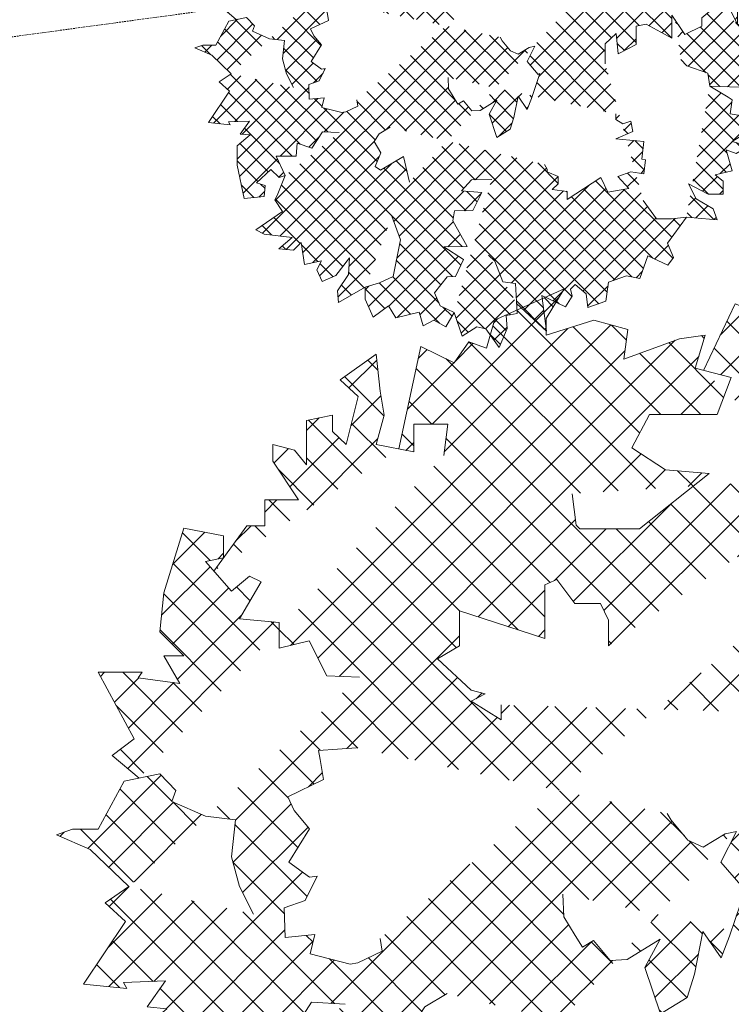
# Model space of a CAD drawing. Header units: millimetres. Extents: x 811 to 573824, y 137 to 100812.
# Tile 97 of 143: x 460518 to 460828, y 70357 to 70785. Entities that reach past the tile are written whole.
import ezdxf

# ---------------------------------------------------------------- set-up
doc = ezdxf.new("R2010")
doc.units = ezdxf.units.MM
doc.header["$LTSCALE"] = 3
doc.header["$MEASUREMENT"] = 0
doc.header["$PDMODE"] = 35
doc.linetypes.add('DASHED2', pattern=[0.375, 0.25, -0.125])
doc.layers.get('Defpoints').update_dxf_attribs({"lineweight": 0})
for name, color, linetype, lineweight in [('FOH TEXT', 7, 'Continuous', 0), ('FURNITURE DIMENSIONS', 5, 'Continuous', 0), ('JOINERY DETAILS TEXT', 7, 'Continuous', 0), ('TREE', 102, 'Continuous', 0)]:
    doc.layers.add(name, color=color, linetype=linetype, lineweight=lineweight)
doc.styles.add('ARA-30', font='stylu.ttf', dxfattribs={"height": 60})
doc.styles.add('ARC SCALE50', font='swissc.ttf', dxfattribs={"height": 100})
doc.dimstyles.new('ARA-30', dxfattribs={"dimtxt": 60, "dimasz": 50, "dimexe": 0, "dimexo": 0, "dimgap": 2, "dimtad": 0, "dimdec": 0, "dimdsep": 46, "dimtxsty": 'ARA-30', "dimcen": 30, "dimdle": 30, "dimclrd": 5, "dimclre": 5, "dimclrt": 5, "dimadec": 0, "dimazin": 3, "dimtfac": 1, "dimtdec": 0, "dimtix": 1, "dimtmove": 1, "dimatfit": 3, "dimfxl": 1, "dimtfill": 1, "dimtolj": 1, "dimlwd": 0, "dimlwe": 0, "dimarcsym": 0})

# ---------------------------------------------------------------- blocks, each defined once
blk = doc.blocks.new('FJ')
at = {"layer": 'TREE'}
h = blk.add_hatch(dxfattribs=at)
h.set_pattern_fill('ANSI37', color=74, scale=4.969597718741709)
h.set_pattern_definition([(45, (177181.6707515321, 61658.8507847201), (-11.15706508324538, 11.15706508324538), []), (135, (177181.6707515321, 61658.8507847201), (-11.15706508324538, -11.15706508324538), [])])
edge = h.paths.add_edge_path()
edge.add_line((203879.0596622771, 68024.19373076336), (203870.7921762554, 68012.37365645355))
edge.add_line((203870.7921762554, 68012.37365645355), (203852.0663495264, 68021.51502645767))
edge.add_line((203852.0663495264, 68021.51502645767), (203839.7561078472, 67964.09103218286))
edge.add_line((203736.0661059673, 67895.69217017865), (203754.5054739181, 67921.06410624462))
edge.add_line((203754.5054739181, 67921.06410624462), (203764.5406849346, 67921.06410624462))
edge.add_line((203764.5406849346, 67921.06410624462), (203764.5406849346, 67935.54845068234))
edge.add_line((203764.5406849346, 67935.54845068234), (203783.4961878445, 67935.54845068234))
edge.add_line((203783.4961878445, 67935.54845068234), (203769.0007947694, 67957.2749138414))
edge.add_line((203769.0007947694, 67957.2749138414), (203769.0007947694, 67966.58626283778))
edge.add_line((203769.0007947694, 67966.58626283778), (203781.2661329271, 67963.4824976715))
edge.add_line((203781.2661329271, 67963.4824976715), (203787.9562976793, 67955.20573706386))
edge.add_line((203787.9562976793, 67955.20573706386), (203787.9562976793, 67980.03596538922))
edge.add_line((203787.9562976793, 67980.03596538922), (203802.4516185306, 67983.13978405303))
edge.add_line((203802.4516185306, 67983.13978405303), (203802.4516185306, 67973.82843505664))
edge.add_line((203802.4516185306, 67973.82843505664), (203810.2568468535, 67966.58626283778))
edge.add_line((203810.2568468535, 67966.58626283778), (203816.9470116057, 67993.48572143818))
edge.add_line((203816.9470116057, 67993.48572143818), (203806.9117283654, 68002.79707043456))
edge.add_line((203806.9117283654, 68002.79707043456), (203826.9822226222, 68017.28136137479))
edge.add_line((203826.9822226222, 68017.28136137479), (203829.2122775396, 67996.58948660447))
edge.add_line((203829.2122775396, 67996.58948660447), (203831.442332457, 67983.13978405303))
edge.add_line((203831.442332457, 67983.13978405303), (203826.9822226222, 67966.58626283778))
edge.add_line((203826.9822226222, 67966.58626283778), (203848.1677804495, 67962.44790928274))
edge.add_line((203848.1677804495, 67962.44790928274), (203848.1677804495, 67977.96678861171))
edge.add_line((203848.1677804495, 67977.96678861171), (203867.1232833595, 67977.96678861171))
edge.add_line((203867.1232833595, 67977.96678861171), (203864.893228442, 67960.37867900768))
edge.add_line((203694.1102716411, 67779.63623455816), (203678.9976434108, 67792.38389005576))
edge.add_line((203678.9976434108, 67792.38389005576), (203691.2629815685, 67801.69523905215))
edge.add_line((203691.2629815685, 67801.69523905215), (203671.1924873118, 67838.9406350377))
edge.add_line((203671.1924873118, 67838.9406350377), (203695.7230914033, 67838.9406350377))
edge.add_line((203695.7230914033, 67838.9406350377), (203693.4930364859, 67835.83681637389))
edge.add_line((203693.4930364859, 67835.83681637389), (203716.9086492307, 67832.7330512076))
edge.add_line((203716.9086492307, 67832.7330512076), (203707.9883573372, 67848.25198403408))
edge.add_line((203707.9883573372, 67848.25198403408), (203719.1387041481, 67848.25198403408))
edge.add_line((203719.1387041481, 67848.25198403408), (203705.7583024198, 67861.70168658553))
edge.add_line((203705.7583024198, 67861.70168658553), (203707.9883573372, 67883.42814974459))
edge.add_line((203707.9883573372, 67883.42814974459), (203719.1387041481, 67919.63895734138))
edge.add_line((203719.1387041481, 67919.63895734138), (203741.4392533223, 67915.50060378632))
edge.add_line((203741.4392533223, 67915.50060378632), (203741.4392533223, 67903.08543612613))
edge.add_line((203741.4392533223, 67903.08543612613), (203731.403970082, 67901.0162593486))
edge.add_line((203731.403970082, 67901.0162593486), (203745.8993631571, 67884.46273813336))
edge.add_line((203745.8993631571, 67884.46273813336), (203755.9345741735, 67892.73949874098))
edge.add_line((203755.9345741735, 67892.73949874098), (203762.6247389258, 67889.63573357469))
edge.add_line((203762.6247389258, 67889.63573357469), (203750.3594729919, 67868.94385880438))
edge.add_line((203750.3594729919, 67868.94385880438), (203772.6600221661, 67866.87468202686))
edge.add_line((203772.6600221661, 67866.87468202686), (203772.6600221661, 67852.39033758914))
edge.add_line((203772.6600221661, 67852.39033758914), (203789.3853979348, 67856.5287446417))
edge.add_line((203789.3853979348, 67856.5287446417), (203799.420681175, 67836.87145826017))
edge.add_line((203799.420681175, 67836.87145826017), (203817.7531156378, 67836.13185947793))
edge.add_line((203688.2545239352, 67718.8534074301), (203666.7323774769, 67739.61961474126))
edge.add_line((203666.7323774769, 67739.61961474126), (203647.776874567, 67747.89637534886))
edge.add_line((203647.776874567, 67747.89637534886), (203656.6970942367, 67751.00014051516))
edge.add_line((203656.6970942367, 67751.00014051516), (203671.1924873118, 67751.00014051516))
edge.add_line((203671.1924873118, 67751.00014051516), (203685.6878081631, 67777.89959911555))
edge.add_line((203685.6878081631, 67777.89959911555), (203705.7583024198, 67782.03795267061))
edge.add_line((203705.7583024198, 67782.03795267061), (203714.6785943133, 67772.72660367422))
edge.add_line((203714.6785943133, 67772.72660367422), (203712.4485393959, 67766.51901984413))
edge.add_line((203712.4485393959, 67766.51901984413), (203731.403970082, 67758.24231273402))
edge.add_line((203731.403970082, 67758.24231273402), (203748.1294180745, 67756.17308245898))
edge.add_line((203748.1294180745, 67756.17308245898), (203745.8993631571, 67735.48120768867))
edge.add_line((203745.8993631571, 67735.48120768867), (203750.3594729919, 67718.92773997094))
edge.add_line((203750.3594729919, 67718.92773997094), (203758.164629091, 67703.40880714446))
edge.add_line((203688.2545239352, 67718.8534074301), (203675.0616821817, 67709.71963126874))
edge.add_line((203675.0616821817, 67709.71963126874), (203686.38684108, 67699.2850485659))
edge.add_line((203686.38684108, 67699.2850485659), (203662.8683750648, 67664.11508953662))
edge.add_line((203662.8683750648, 67664.11508953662), (203687.288005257, 67661.78438183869))
edge.add_line((203687.288005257, 67661.78438183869), (203685.3629396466, 67665.08604166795))
edge.add_line((203685.3629396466, 67665.08604166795), (203708.9675182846, 67665.95099585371))
edge.add_line((203708.9675182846, 67665.95099585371), (203698.6130922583, 67651.34980599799))
edge.add_line((203698.6130922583, 67651.34980599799), (203709.7129960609, 67650.29038654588))
edge.add_line((203709.7129960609, 67650.29038654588), (203695.1152394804, 67638.17283101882))
edge.add_line((203695.1152394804, 67638.17283101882), (203695.2709258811, 67616.33277359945))
edge.add_line((203695.2709258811, 67616.33277359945), (203702.9303596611, 67579.2263604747))
edge.add_line((203702.9303596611, 67579.2263604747), (203725.5232177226, 67581.22716736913))
edge.add_line((203725.5232177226, 67581.22716736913), (203726.7028106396, 67593.5861701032))
edge.add_line((203726.7028106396, 67593.5861701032), (203716.9095231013, 67596.59946090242))
edge.add_line((203716.9095231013, 67596.59946090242), (203732.9121276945, 67611.70085591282))
edge.add_line((203732.9121276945, 67611.70085591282), (203742.1155468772, 67602.5080706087))
edge.add_line((203742.1155468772, 67602.5080706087), (203749.0703417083, 67604.96214711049))
edge.add_line((203749.0703417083, 67604.96214711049), (203738.8265439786, 67626.72576441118))
edge.add_line((203738.8265439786, 67626.72576441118), (203761.2228049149, 67626.66675526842))
edge.add_line((203761.2228049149, 67626.66675526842), (203762.5989949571, 67641.08557403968))
edge.add_line((203762.5989949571, 67641.08557403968), (203778.8555075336, 67635.37677325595))
edge.add_line((203778.8555075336, 67635.37677325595), (203790.7130750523, 67653.9916573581))
edge.add_line((203790.7130750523, 67653.9916573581), (203809.7194136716, 67652.94841962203))
edge.add_line((203749.0703417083, 67604.96214711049), (203740.1652572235, 67582.30942225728))
edge.add_line((203740.1652572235, 67582.30942225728), (203737.4053140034, 67577.62871894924))
edge.add_line((203737.4053140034, 67577.62871894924), (203745.9024359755, 67564.45269228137))
edge.add_line((203745.9024359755, 67564.45269228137), (203716.0586065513, 67543.93428479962))
edge.add_line((203716.0586065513, 67543.93428479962), (203725.5903323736, 67539.2004413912))
edge.add_line((203725.5903323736, 67539.2004413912), (203756.815722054, 67535.31132794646))
edge.add_line((203756.815722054, 67535.31132794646), (203741.7430354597, 67522.7064735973))
edge.add_line((203741.7430354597, 67522.7064735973), (203758.3692053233, 67521.22675456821))
edge.add_line((203758.3692053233, 67521.22675456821), (203766.7787882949, 67529.63710239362))
edge.add_line((203766.7787882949, 67529.63710239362), (203770.6187046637, 67505.21890482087))
edge.add_line((203770.6187046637, 67505.21890482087), (203789.5735429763, 67509.36030135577))
edge.add_line((203789.5735429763, 67509.36030135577), (203784.4849746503, 67499.05856122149))
edge.add_line((203784.4849746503, 67499.05856122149), (203790.5237628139, 67485.89316257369))
edge.add_line((203790.5237628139, 67485.89316257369), (203805.7261804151, 67492.86630345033))
edge.add_line((203805.7261804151, 67492.86630345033), (203821.2514130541, 67512.50812701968))
edge.add_line((203821.2514130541, 67512.50812701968), (203820.0448651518, 67493.74286884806))
edge.add_line((203820.0448651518, 67493.74286884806), (203807.5602210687, 67475.4957216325))
edge.add_line((203807.5602210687, 67475.4957216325), (203808.6823416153, 67462.35157902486))
edge.add_line((203808.6823416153, 67462.35157902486), (203838.806750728, 67479.58392944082))
edge.add_line((203838.806750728, 67479.58392944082), (203854.8718491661, 67484.67630602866))
edge.add_line((203854.8718491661, 67484.67630602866), (203870.0743324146, 67491.64947701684))
edge.add_line((203870.0743324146, 67491.64947701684), (203875.9380648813, 67521.6567787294))
edge.add_line((203875.9380648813, 67521.6567787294), (203878.1369589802, 67532.90952902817))
edge.add_line((203878.1369589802, 67532.90952902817), (203868.5176941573, 67559.22974692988))
edge.add_line((203838.806750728, 67479.58392944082), (203838.806750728, 67466.15802026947))
edge.add_line((203838.806750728, 67466.15802026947), (203847.6501641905, 67446.25855459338))
edge.add_line((203847.6501641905, 67446.25855459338), (203864.8432167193, 67458.92185628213))
edge.add_line((203864.8432167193, 67458.92185628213), (203872.9872591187, 67445.35404145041))
edge.add_line((203872.9872591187, 67445.35404145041), (203899.2292264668, 67451.68569229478))
edge.add_line((203899.2292264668, 67451.68569229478), (203903.7537315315, 67436.30882175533))
edge.add_line((203903.7537315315, 67436.30882175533), (203915.5173589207, 67442.64047259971))
edge.add_line((203915.5173589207, 67442.64047259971), (203929.0908264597, 67435.40430861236))
edge.add_line((203929.0908264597, 67435.40430861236), (203938.6310923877, 67451.37366506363))
edge.add_line((203980.6304807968, 67600.39620502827), (203957.8726171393, 67600.01527286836))
edge.add_line((203957.8726171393, 67600.01527286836), (203946.698906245, 67587.56118560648))
edge.add_line((203946.698906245, 67587.56118560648), (203969.4941459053, 67585.71237608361))
edge.add_line((203969.4941459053, 67585.71237608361), (203959.4855601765, 67565.47154181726))
edge.add_line((203959.4855601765, 67565.47154181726), (203938.7965834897, 67565.1252396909))
edge.add_line((203938.7965834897, 67565.1252396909), (203936.9142555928, 67553.94189587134))
edge.add_line((203936.9142555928, 67553.94189587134), (203952.9162075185, 67525.21496939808))
edge.add_line((203952.9162075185, 67525.21496939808), (203927.054959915, 67524.78209129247))
edge.add_line((203927.054959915, 67524.78209129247), (203949.0210305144, 67510.65234646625))
edge.add_line((203949.0210305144, 67510.65234646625), (203940.028227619, 67491.5436623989))
edge.add_line((203940.028227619, 67491.5436623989), (203930.7181827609, 67491.3878263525))
edge.add_line((203930.7181827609, 67491.3878263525), (203916.5344470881, 67473.3074737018))
edge.add_line((203916.5344470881, 67473.3074737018), (203922.9837572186, 67458.91807404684))
edge.add_line((203922.9837572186, 67458.91807404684), (203938.6310923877, 67451.37366506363))
edge.add_line((203938.6310923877, 67451.37366506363), (203947.3545639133, 67424.75527515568))
edge.add_line((203947.3545639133, 67424.75527515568), (203963.7378147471, 67435.06619492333))
edge.add_line((203963.7378147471, 67435.06619492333), (203974.1196256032, 67433.00960340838))
edge.add_line((203974.1196256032, 67433.00960340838), (203988.9564523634, 67412.06942393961))
edge.add_line((203988.9564523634, 67412.06942393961), (203997.911932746, 67433.40785058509))
edge.add_line((203997.911932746, 67433.40785058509), (203996.6348935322, 67447.8838262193))
edge.add_line((203996.6348935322, 67447.8838262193), (204009.0109998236, 67450.32135078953))
edge.add_line((204009.0109998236, 67450.32135078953), (204007.4166651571, 67483.75017354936))
edge.add_line((204007.4166651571, 67483.75017354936), (203992.8970803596, 67485.73750499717))
edge.add_line((203992.8970803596, 67485.73750499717), (203984.2295919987, 67509.01131714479))
edge.add_line((203984.2295919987, 67509.01131714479), (203976.8764665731, 67515.57933886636))
edge.add_line((204008.4807989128, 67461.43820890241), (204041.8643128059, 67430.27033671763))
edge.add_line((204041.8643128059, 67430.27033671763), (204036.705522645, 67470.53118833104))
edge.add_line((204036.705522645, 67470.53118833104), (204063.2849852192, 67457.57688981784))
edge.add_line((204063.2849852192, 67457.57688981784), (204070.8923629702, 67469.67998899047))
edge.add_line((204070.8923629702, 67469.67998899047), (204069.142080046, 67477.34642708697))
edge.add_line((204069.142080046, 67477.34642708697), (204074.2910867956, 67482.55236255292))
edge.add_line((204074.2910867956, 67482.55236255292), (204086.476697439, 67472.07902299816))
edge.add_line((204086.476697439, 67472.07902299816), (204088.2092834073, 67456.9194084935))
edge.add_line((204088.2092834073, 67456.9194084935), (204108.5199951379, 67463.8519877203))
edge.add_line((204108.5199951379, 67463.8519877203), (204111.6863825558, 67485.31272877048))
edge.add_line((204111.6863825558, 67485.31272877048), (204131.902233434, 67492.40136655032))
edge.add_line((204131.902233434, 67492.40136655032), (204146.8429364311, 67489.47323183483))
edge.add_line((204146.8429364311, 67489.47323183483), (204155.62913295, 67514.9130078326))
edge.add_line((204155.62913295, 67514.9130078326), (204161.4331459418, 67512.20294069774))
edge.add_line((204161.4331459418, 67512.20294069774), (204178.1725377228, 67504.49556503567))
edge.add_line((204178.1725377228, 67504.49556503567), (204184.3394152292, 67512.81388723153))
edge.add_line((204184.3394152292, 67512.81388723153), (204177.7255371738, 67529.16552668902))
edge.add_line((204177.7255371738, 67529.16552668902), (204198.8669791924, 67558.22233291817))
edge.add_line((204225.0598806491, 67705.066893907), (204245.6982046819, 67692.71957242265))
edge.add_line((204245.6982046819, 67692.71957242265), (204250.1583145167, 67689.61575375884))
edge.add_line((204250.1583145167, 67689.61575375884), (204247.9282595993, 67674.09687442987))
edge.add_line((204247.9282595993, 67674.09687442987), (204283.6091382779, 67667.88929059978))
edge.add_line((204283.6091382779, 67667.88929059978), (204276.9189735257, 67659.61252999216))
edge.add_line((204276.9189735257, 67659.61252999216), (204250.1583145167, 67643.05906227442))
edge.add_line((204250.1583145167, 67643.05906227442), (204269.1137452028, 67637.8860668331))
edge.add_line((204269.1137452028, 67637.8860668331), (204254.6184243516, 67629.60930622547))
edge.add_line((204254.6184243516, 67629.60930622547), (204243.4681497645, 67633.74771327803))
edge.add_line((204243.4681497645, 67633.74771327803), (204250.1583145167, 67609.95201984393))
edge.add_line((204250.1583145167, 67609.95201984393), (204231.2028116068, 67605.81366628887))
edge.add_line((204231.2028116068, 67605.81366628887), (204240.1230312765, 67598.57149407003))
edge.add_line((204240.1230312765, 67598.57149407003), (204240.1230312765, 67584.0872031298))
edge.add_line((204240.1230312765, 67584.0872031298), (204223.3976555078, 67584.0872031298))
edge.add_line((204223.3976555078, 67584.0872031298), (204201.0970341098, 67595.46772890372))
edge.add_line((204201.0970341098, 67595.46772890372), (204210.0173260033, 67578.91420768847))
edge.add_line((204210.0173260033, 67578.91420768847), (204228.9727566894, 67567.53368191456))
edge.add_line((204228.9727566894, 67567.53368191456), (204233.4328665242, 67555.1185677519))
edge.add_line((204233.4328665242, 67555.1185677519), (204198.8669791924, 67558.22233291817))
edge.add_line((204198.8669791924, 67558.22233291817), (204182.1416034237, 67556.15315614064))
edge.add_line((204182.1416034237, 67556.15315614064), (204165.4161554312, 67556.15315614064))
edge.add_line((204165.4161554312, 67556.15315614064), (204150.5491081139, 67576.84503330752))
edge.add_line((204107.9818891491, 67729.89712223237), (204107.9818891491, 67752.6581737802))
edge.add_line((204107.9818891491, 67752.6581737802), (204120.2472273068, 67764.03875305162))
edge.add_line((204120.2472273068, 67764.03875305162), (204122.4772822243, 67741.27764800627))
edge.add_line((204122.4772822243, 67741.27764800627), (204142.547776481, 67751.62358539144))
edge.add_line((204142.547776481, 67751.62358539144), (204142.547776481, 67772.31546016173))
edge.add_line((204142.547776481, 67772.31546016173), (204153.6980510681, 67774.38469043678))
edge.add_line((204153.6980510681, 67774.38469043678), (204182.6887649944, 67758.8657576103))
edge.add_line((204182.6887649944, 67758.8657576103), (204182.6887649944, 67784.73062782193))
edge.add_line((204182.6887649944, 67784.73062782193), (204197.1841580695, 67763.00411116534))
edge.add_line((204197.1841580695, 67763.00411116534), (204216.1396609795, 67772.31546016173))
edge.add_line((204216.1396609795, 67772.31546016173), (204216.1396609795, 67781.62680915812))
edge.add_line((204216.1396609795, 67781.62680915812), (204233.9801003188, 67796.11115359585))
edge.add_line((204233.9801003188, 67796.11115359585), (204248.4754211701, 67789.90356976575))
edge.add_line((204248.4754211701, 67789.90356976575), (204256.280649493, 67774.38469043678))
edge.add_line((204256.280649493, 67774.38469043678), (204283.0413085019, 67766.10792982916))
edge.add_line((204283.0413085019, 67766.10792982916), (204273.0060252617, 67749.55440861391))
edge.add_line((204273.0060252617, 67749.55440861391), (204275.2360801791, 67739.20847122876))
edge.add_line((204275.2360801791, 67739.20847122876), (204296.4216380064, 67724.72418028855))
edge.add_line((204296.4216380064, 67724.72418028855), (204275.2360801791, 67715.41283129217))
edge.add_line((204275.2360801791, 67715.41283129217), (204260.7407593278, 67716.44741968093))
edge.add_line((204260.7407593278, 67716.44741968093), (204258.5107044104, 67704.03225202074))
edge.add_line((204258.5107044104, 67704.03225202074), (204225.0598806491, 67705.066893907))
edge.add_line((204225.0598806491, 67705.066893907), (204222.8298257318, 67719.55118484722))
edge.add_line((204222.8298257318, 67719.55118484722), (204199.414212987, 67727.82794545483))
edge.add_line((204199.414212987, 67727.82794545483), (204192.7240482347, 67735.07011767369))
edge.add_line((204161.8523386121, 67952.93308764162), (204194.2793008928, 67959.16746480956))
edge.add_line((204194.2793008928, 67959.16746480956), (204168.4865292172, 67927.82608293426))
edge.add_line((204168.4865292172, 67927.82608293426), (204197.8836362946, 67924.64932732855))
edge.add_line((204197.8836362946, 67924.64932732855), (204197.8836362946, 67910.35397123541))
edge.add_line((204197.8836362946, 67910.35397123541), (204192.3220162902, 67904.79464156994))
edge.add_line((204192.3220162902, 67904.79464156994), (204193.9110233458, 67897.64697823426))
edge.add_line((204193.9110233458, 67897.64697823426), (204209.8013798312, 67900.02952287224))
edge.add_line((204209.8013798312, 67900.02952287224), (204219.3355651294, 67911.94233432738))
edge.add_line((204219.3355651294, 67911.94233432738), (204232.8423157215, 67895.26440417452))
edge.add_line((204232.8423157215, 67895.26440417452), (204224.102633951, 67875.40974783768))
edge.add_line((204224.102633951, 67875.40974783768), (204237.4460233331, 67858.65017230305))
edge.add_line((204237.4460233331, 67858.65017230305), (204251.6537307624, 67853.17846063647))
edge.add_line((204251.6537307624, 67853.17846063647), (204245.5545627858, 67826.96434989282))
edge.add_line((204245.5545627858, 67826.96434989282), (204251.9106863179, 67826.17016834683))
edge.add_line((204251.9106863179, 67826.17016834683), (204270.1845533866, 67823.78759428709))
edge.add_line((204270.1845533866, 67823.78759428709), (204270.9790569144, 67813.46317534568))
edge.add_line((204270.9790569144, 67813.46317534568), (204256.6778027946, 67803.13875640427))
edge.add_line((204256.6778027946, 67803.13875640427), (204256.280649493, 67774.38469043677))
edge.add_line((204010.5377402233, 68008.12731241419), (204028.2677418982, 68045.51608540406))
edge.add_line((204028.2677418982, 68045.51608540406), (204051.683354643, 68036.20473640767))
edge.add_line((204051.683354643, 68036.20473640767), (204053.9134095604, 68019.65126868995))
edge.add_line((204053.9134095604, 68019.65126868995), (204082.9041234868, 68022.75503385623))
edge.add_line((204082.9041234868, 68022.75503385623), (204085.1341784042, 68009.30533130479))
edge.add_line((204085.1341784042, 68009.30533130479), (204107.4347275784, 68006.20151264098))
edge.add_line((204107.4347275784, 68006.20151264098), (204111.8948374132, 67995.85557525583))
edge.add_line((204111.8948374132, 67995.85557525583), (204111.8948374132, 67988.61345653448))
edge.add_line((204111.8948374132, 67988.61345653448), (204136.4254415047, 67991.71722170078))
edge.add_line((204136.4254415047, 67991.71722170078), (204126.3902304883, 67978.26751914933))
edge.add_line((204126.3902304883, 67978.26751914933), (204153.1508894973, 67976.1982888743))
edge.add_line((204153.1508894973, 67976.1982888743), (204143.115606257, 67966.8869398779))
edge.add_line((204143.115606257, 67966.8869398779), (204161.8523386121, 67952.93308764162))
edge.add_line((203879.0596622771, 68024.19373076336), (203888.8892734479, 68020.6858570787))
edge.add_line((203888.8892734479, 68020.6858570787), (203893.3493832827, 68036.20473640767))
edge.add_line((203893.3493832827, 68036.20473640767), (203932.3753804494, 68053.7928460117))
edge.add_line((203932.3753804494, 68053.7928460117), (203922.3400972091, 68037.23937829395))
edge.add_line((203922.3400972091, 68037.23937829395), (203922.3400972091, 68027.92802929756))
edge.add_line((203922.3400972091, 68027.92802929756), (203949.1007562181, 68036.20473640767))
edge.add_line((203949.1007562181, 68036.20473640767), (203968.056259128, 68031.03179446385))
edge.add_line((203968.056259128, 68031.03179446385), (203965.8262042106, 68014.4782732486))
edge.add_line((203965.8262042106, 68014.4782732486), (203997.0469730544, 68025.85879902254))
edge.add_line((203997.0469730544, 68025.85879902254), (204011.5422939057, 68027.92802929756))
edge.add_line((204011.5422939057, 68027.92802929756), (204005.9671927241, 68009.30533130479))
edge.add_line((204005.9671927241, 68009.30533130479), (204026.0376869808, 68004.13233586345))
edge.add_line((204026.0376869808, 68004.13233586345), (204018.2325308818, 67983.44046109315))
edge.add_line((204018.2325308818, 67983.44046109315), (203980.3215250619, 67983.44046109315))
edge.add_line((203980.3215250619, 67983.44046109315), (203970.2863140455, 67964.81776310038))
edge.add_line((203970.2863140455, 67964.81776310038), (203989.2417447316, 67952.40264893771))
edge.add_line((203989.2417447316, 67952.40264893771), (204013.7723488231, 67950.33347216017))
edge.add_line((204013.7723488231, 67950.33347216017), (203974.7464238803, 67919.29566000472))
edge.add_line((203974.7464238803, 67919.29566000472), (203941.295600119, 67919.29566000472))
edge.add_line((203941.295600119, 67919.29566000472), (203939.0655452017, 67921.36483678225))
edge.add_line((203939.0655452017, 67921.36483678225), (203936.8354902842, 67938.95294638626))
edge = h.paths.add_edge_path(flags=16)
edge.add_line((204136.8627570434, 67944.36806762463), (204134.6327021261, 67916.43402063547))
edge.add_line((204134.6327021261, 67916.43402063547), (204149.1280229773, 67901.94972969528))
edge.add_line((204149.1280229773, 67901.94972969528), (204176.5749995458, 67901.92821125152))
edge.add_line((204176.5749995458, 67901.92821125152), (204184.3802278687, 67887.44386681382))
edge.add_line((204184.3802278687, 67887.44386681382), (204189.6348412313, 67860.8792945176))
edge.add_line((204189.6348412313, 67860.8792945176), (204197.4399973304, 67849.49876874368))
edge.add_line((204197.4399973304, 67849.49876874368), (204157.0842914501, 67834.27369385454))
edge.add_line((204157.0842914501, 67834.27369385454), (204172.5436357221, 67822.28599578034))
edge.add_line((204172.5436357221, 67822.28599578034), (204160.2782975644, 67818.14758872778))
edge.add_line((204160.2782975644, 67818.14758872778), (204177.8303885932, 67806.64766286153))
edge.add_line((204177.8303885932, 67806.64766286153), (204193.3370818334, 67816.43295748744))
edge.add_line((204193.3370818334, 67816.43295748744), (204205.186645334, 67812.00916721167))
edge.add_line((203897.0863046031, 67820.6157579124), (203897.0863046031, 67812.33899730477))
edge.add_line((203897.0863046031, 67812.33899730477), (203880.3609288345, 67822.68493468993))
edge.add_line((203880.3609288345, 67822.68493468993), (203888.1660849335, 67826.82328824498))
edge.add_line((203888.1660849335, 67826.82328824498), (203880.3609288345, 67828.89251852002))
edge.add_line((203880.3609288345, 67828.89251852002), (203861.4054259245, 67846.48057462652))
edge.add_line((203861.4054259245, 67846.48057462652), (203873.6707640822, 67853.72274684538))
edge.add_line((203873.6707640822, 67853.72274684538), (203873.6707640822, 67873.38003322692))
edge.add_line((203873.6707640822, 67873.38003322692), (203921.6169809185, 67857.86115389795))
edge.add_line((203921.6169809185, 67857.86115389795), (203921.6169809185, 67887.86437766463))
edge.add_line((203921.6169809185, 67887.86437766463), (203928.3071456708, 67890.96814283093))
edge.add_line((203928.3071456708, 67890.96814283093), (203938.3423566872, 67877.51844027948))
edge.add_line((203938.3423566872, 67877.51844027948), (203952.8377497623, 67877.51844027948))
edge.add_line((203952.8377497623, 67877.51844027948), (203957.2978595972, 67868.2070912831))
edge.add_line((203957.2978595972, 67868.2070912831), (203957.2978595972, 67853.72274684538))
edge.add_line((204030.6986784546, 67904.46961018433), (204048.7240629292, 67915.79180205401))
edge.add_line((204048.7240629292, 67915.79180205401), (204051.0367212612, 67911.16454657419))
edge.add_line((204051.0367212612, 67911.16454657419), (204056.1245408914, 67900.98464194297))
edge.add_line((204056.1245408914, 67900.98464194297), (204077.8502528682, 67904.90323819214))
edge.add_line((204077.8502528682, 67904.90323819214), (204079.5556790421, 67896.50272945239))
edge.add_line((204079.5556790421, 67896.50272945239), (204078.6591559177, 67883.33184735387))
edge.add_line((204078.6591559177, 67883.33184735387), (204099.0257700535, 67875.00509873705))
edge.add_line((204099.0257700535, 67875.00509873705), (204094.6744804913, 67861.26422506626))
edge.add_line((204094.6744804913, 67861.26422506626), (204090.6849027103, 67859.2702719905))
edge.add_line((204090.6849027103, 67859.2702719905), (204104.2144287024, 67852.15278413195))
edge.add_line((204104.2144287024, 67852.15278413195), (204116.1108536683, 67855.78528818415))
edge.add_line((204116.1108536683, 67855.78528818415), (204125.5061205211, 67841.975104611))
edge.add_line((204125.5061205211, 67841.975104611), (204111.0076984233, 67833.57232290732))
edge.add_line((204111.0076984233, 67833.57232290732), (204119.6225689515, 67826.3118128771))
edge.add_line((204119.6225689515, 67826.3118128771), (204104.8348726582, 67808.51153033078))
edge.add_line((204104.8348726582, 67808.51153033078), (204100.8452302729, 67806.51754496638))
edge.add_line((204100.8452302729, 67806.51754496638), (204086.029003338, 67803.73902756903))
edge.add_line((204086.029003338, 67803.73902756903), (204082.7912912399, 67810.2171660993))
edge.add_line((203888.2338312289, 67597.41199923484), (203881.5746839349, 67626.16623578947))
edge.add_line((203881.5746839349, 67626.16623578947), (203855.8500318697, 67610.72487210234))
edge.add_line((203855.8500318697, 67610.72487210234), (203849.7457362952, 67614.86362048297))
edge.add_line((203849.7457362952, 67614.86362048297), (203856.1127712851, 67630.38975407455))
edge.add_line((203856.1127712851, 67630.38975407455), (203848.6526184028, 67642.81804999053))
edge.add_line((203848.6526184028, 67642.81804999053), (203854.3407083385, 67651.43428076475))
edge.add_line((203854.3407083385, 67651.43428076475), (203866.7595311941, 67658.88874739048))
edge.add_line((204039.6439400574, 67617.16785991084), (204042.8577715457, 67611.94937067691))
edge.add_line((204042.8577715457, 67611.94937067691), (204042.8577715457, 67608.84555201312))
edge.add_line((204042.8577715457, 67608.84555201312), (204055.1231097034, 67603.6726100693))
edge.add_line((204055.1231097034, 67603.6726100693), (204055.1231097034, 67595.39584946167))
edge.add_line((204055.1231097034, 67595.39584946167), (204048.4329449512, 67589.18826563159))
edge.add_line((204048.4329449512, 67589.18826563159), (204065.1583929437, 67587.11908885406))
edge.add_line((204065.1583929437, 67587.11908885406), (204065.1583929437, 67577.80773985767))
edge.add_line((204065.1583929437, 67577.80773985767), (204103.0693265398, 67602.63802168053))
edge.add_line((204103.0693265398, 67602.63802168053), (204110.8744826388, 67586.08450046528))
edge.add_line((204110.8744826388, 67586.08450046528), (204134.2900953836, 67590.22285402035))
edge.add_line((204134.2900953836, 67590.22285402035), (204122.0247572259, 67603.6726100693))
edge.add_line((204122.0247572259, 67603.6726100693), (204136.520150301, 67608.84555201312))
edge.add_line((204136.520150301, 67608.84555201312), (204151.0155433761, 67606.7763752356))
edge.add_line((204151.0155433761, 67606.7763752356), (204153.2455982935, 67622.29530806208))
edge.add_line((204153.2455982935, 67622.29530806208), (204148.7854884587, 67623.32989645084))
edge.add_line((204148.7854884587, 67623.32989645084), (204151.0155433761, 67642.98718283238))
edge.add_line((204151.0155433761, 67642.98718283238), (204119.7947023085, 67646.09094799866))
edge.add_line((204119.7947023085, 67646.09094799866), (204138.7502052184, 67654.3677086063))
edge.add_line((204138.7502052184, 67654.3677086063), (204136.520150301, 67665.74823438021))
edge.add_line((204136.520150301, 67665.74823438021), (204127.5999306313, 67662.6444692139))
edge.add_line((204127.5999306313, 67662.6444692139), (204119.7947023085, 67667.81741115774))
edge.add_line((204119.7947023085, 67667.81741115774), (204119.7947023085, 67674.02499498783))
edge.add_line((203931.6771128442, 67714.66143485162), (203932.2382902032, 67701.91201132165))
edge.add_line((203932.2382902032, 67701.91201132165), (203938.6698710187, 67691.46819552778))
edge.add_line((203938.6698710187, 67691.46819552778), (203942.7626641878, 67684.82218124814))
edge.add_line((203942.7626641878, 67684.82218124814), (203948.9293031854, 67688.61976231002))
edge.add_line((203948.9293031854, 67688.61976231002), (203958.2921427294, 67677.36209165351))
edge.add_line((203958.2921427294, 67677.36209165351), (203967.678473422, 67677.90444027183))
edge.add_line((203967.678473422, 67677.90444027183), (203986.1783448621, 67689.29715540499))
edge.add_line((203986.1783448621, 67689.29715540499), (203977.6416700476, 67673.56403372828))
edge.add_line((203977.6416700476, 67673.56403372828), (203986.3884716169, 67647.52252014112))
edge.add_line((203986.3884716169, 67647.52252014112), (204001.3645753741, 67656.7452049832))
edge.add_line((204001.3645753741, 67656.7452049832), (204005.496540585, 67669.76578879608))
edge.add_line((204005.496540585, 67669.76578879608), (204010.2367033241, 67693.63692613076))
edge.add_line((204010.2367033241, 67693.63692613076), (204020.4726443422, 67678.98847363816))
edge.add_line((204020.4726443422, 67678.98847363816), (204025.1893159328, 67691.05959169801))
edge.add_line((204025.1893159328, 67691.05959169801), (204034.6304238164, 67719.13524022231))
edge.add_line((204034.6304238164, 67719.13524022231), (204032.8685399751, 67718.05022507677))
edge.add_line((204032.8685399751, 67718.05022507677), (204020.2860087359, 67732.56312817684))
edge.add_line((204020.2860087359, 67732.56312817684), (204029.1189569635, 67749.78816168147))
edge.add_line((204029.1189569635, 67749.78816168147), (204022.6639305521, 67748.43198625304))
edge.add_line((204022.6639305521, 67748.43198625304), (204010.330652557, 67740.83682412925))
edge.add_line((204010.330652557, 67740.83682412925), (204001.8331119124, 67744.77036204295))
edge.add_line((204001.8331119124, 67744.77036204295), (203992.4703102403, 67756.02797120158))
edge.add_line((203992.4703102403, 67756.02797120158), (203990.131560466, 67759.82571121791))
edge.add_line((203815.9497994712, 67796.5908695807), (203794.7126383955, 67795.14535803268))
edge.add_line((203794.7126383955, 67795.14535803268), (203795.5639662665, 67790.0428956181))
edge.add_line((203795.5639662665, 67790.0428956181), (203797.4368770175, 67778.81754162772))
edge.add_line((203797.4368770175, 67778.81754162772), (203777.561772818, 67769.20805722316))
edge.add_line((203777.561772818, 67769.20805722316), (203781.1235317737, 67761.41120538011))
edge.add_line((203781.1235317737, 67761.41120538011), (203789.5953966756, 67751.28680939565))
edge.add_line((203789.5953966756, 67751.28680939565), (203778.0218759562, 67732.5735164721))
edge.add_line((203778.0218759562, 67732.5735164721), (203789.6229765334, 67724.02016651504))
edge.add_line((203789.6229765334, 67724.02016651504), (203794.0222734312, 67724.7541736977))
edge.add_line((203794.0222734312, 67724.7541736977), (203787.2668630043, 67711.0402706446))
edge.add_line((203787.2668630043, 67711.0402706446), (203775.5092885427, 67706.98078109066))
edge.add_line((203775.5092885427, 67706.98078109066), (203776.0338787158, 67690.28596109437))
edge.add_line((203776.0338787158, 67690.28596109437), (203792.7015415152, 67692.01801204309))
edge.add_line((203792.7015415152, 67692.01801204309), (203790.0048915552, 67681.07913279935))
edge.add_line((203790.0048915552, 67681.07913279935), (203812.4338993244, 67675.38127084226))
edge.add_line((203812.4338993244, 67675.38127084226), (203816.8332674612, 67676.11528991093))
edge.add_line((203816.8332674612, 67676.11528991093), (203830.4498827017, 67682.5827877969))
edge.add_line((203830.4498827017, 67682.5827877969), (203829.2580272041, 67689.72621407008))
at = {"layer": 'TREE', "color": 74}
for points in [[(203879.0596622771, 68024.19373076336), (203888.8892734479, 68020.6858570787), (203893.3493832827, 68036.20473640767), (203932.3753804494, 68053.7928460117), (203922.3400972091, 68037.23937829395), (203922.3400972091, 68027.92802929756), (203949.1007562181, 68036.20473640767), (203968.056259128, 68031.03179446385), (203965.8262042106, 68014.4782732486), (203997.0469730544, 68025.85879902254), (204011.5422939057, 68027.92802929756), (204005.9671927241, 68009.30533130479), (204026.0376869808, 68004.13233586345), (204018.2325308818, 67983.44046109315), (203980.3215250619, 67983.44046109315), (203970.2863140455, 67964.81776310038), (203989.2417447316, 67952.40264893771), (204013.7723488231, 67950.33347216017), (203974.7464238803, 67919.29566000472), (203941.295600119, 67919.29566000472), (203939.0655452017, 67921.36483678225), (203936.8354902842, 67938.95294638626)], [(204010.5377402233, 68008.12731241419), (204028.2677418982, 68045.51608540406), (204051.683354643, 68036.20473640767), (204053.9134095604, 68019.65126868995), (204082.9041234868, 68022.75503385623), (204085.1341784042, 68009.30533130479), (204107.4347275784, 68006.20151264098), (204111.8948374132, 67995.85557525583), (204111.8948374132, 67988.61345653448), (204136.4254415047, 67991.71722170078), (204126.3902304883, 67978.26751914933), (204153.1508894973, 67976.1982888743), (204143.115606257, 67966.8869398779), (204161.8523386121, 67952.93308764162)], [(203879.0596622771, 68024.19373076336), (203870.7921762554, 68012.37365645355), (203852.0663495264, 68021.51502645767), (203839.7561078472, 67964.09103218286)], [(203736.0661059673, 67895.69217017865), (203754.5054739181, 67921.06410624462), (203764.5406849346, 67921.06410624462), (203764.5406849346, 67935.54845068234), (203783.4961878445, 67935.54845068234), (203769.0007947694, 67957.2749138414), (203769.0007947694, 67966.58626283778), (203781.2661329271, 67963.4824976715), (203787.9562976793, 67955.20573706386), (203787.9562976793, 67980.03596538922), (203802.4516185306, 67983.13978405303), (203802.4516185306, 67973.82843505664), (203810.2568468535, 67966.58626283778), (203816.9470116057, 67993.48572143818), (203806.9117283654, 68002.79707043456), (203826.9822226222, 68017.28136137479), (203829.2122775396, 67996.58948660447), (203831.442332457, 67983.13978405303), (203826.9822226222, 67966.58626283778), (203848.1677804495, 67962.44790928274), (203848.1677804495, 67977.96678861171), (203867.1232833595, 67977.96678861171), (203864.893228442, 67960.37867900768)], [(204161.8523386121, 67952.93308764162), (204194.2793008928, 67959.16746480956), (204168.4865292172, 67927.82608293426), (204197.8836362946, 67924.64932732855), (204197.8836362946, 67910.35397123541), (204192.3220162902, 67904.79464156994), (204193.9110233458, 67897.64697823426), (204209.8013798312, 67900.02952287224), (204219.3355651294, 67911.94233432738), (204232.8423157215, 67895.26440417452), (204224.102633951, 67875.40974783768), (204237.4460233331, 67858.65017230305), (204251.6537307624, 67853.17846063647), (204245.5545627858, 67826.96434989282), (204251.9106863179, 67826.17016834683), (204270.1845533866, 67823.78759428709), (204270.9790569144, 67813.46317534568), (204256.6778027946, 67803.13875640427), (204256.280649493, 67774.38469043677)], [(204136.8627570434, 67944.36806762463), (204134.6327021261, 67916.43402063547), (204149.1280229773, 67901.94972969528), (204176.5749995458, 67901.92821125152), (204184.3802278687, 67887.44386681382), (204189.6348412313, 67860.8792945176), (204197.4399973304, 67849.49876874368), (204157.0842914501, 67834.27369385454), (204172.5436357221, 67822.28599578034), (204160.2782975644, 67818.14758872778), (204177.8303885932, 67806.64766286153), (204193.3370818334, 67816.43295748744), (204205.186645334, 67812.00916721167)], [(203694.1102716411, 67779.63623455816), (203678.9976434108, 67792.38389005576), (203691.2629815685, 67801.69523905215), (203671.1924873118, 67838.9406350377), (203695.7230914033, 67838.9406350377), (203693.4930364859, 67835.83681637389), (203716.9086492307, 67832.7330512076), (203707.9883573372, 67848.25198403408), (203719.1387041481, 67848.25198403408), (203705.7583024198, 67861.70168658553), (203707.9883573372, 67883.42814974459), (203719.1387041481, 67919.63895734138), (203741.4392533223, 67915.50060378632), (203741.4392533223, 67903.08543612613), (203731.403970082, 67901.0162593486), (203745.8993631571, 67884.46273813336), (203755.9345741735, 67892.73949874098), (203762.6247389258, 67889.63573357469), (203750.3594729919, 67868.94385880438), (203772.6600221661, 67866.87468202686), (203772.6600221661, 67852.39033758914), (203789.3853979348, 67856.5287446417), (203799.420681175, 67836.87145826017), (203817.7531156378, 67836.13185947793)], [(204030.6986784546, 67904.46961018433), (204048.7240629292, 67915.79180205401), (204051.0367212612, 67911.16454657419), (204056.1245408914, 67900.98464194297), (204077.8502528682, 67904.90323819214), (204079.5556790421, 67896.50272945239), (204078.6591559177, 67883.33184735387), (204099.0257700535, 67875.00509873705), (204094.6744804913, 67861.26422506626), (204090.6849027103, 67859.2702719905), (204104.2144287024, 67852.15278413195), (204116.1108536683, 67855.78528818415), (204125.5061205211, 67841.975104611), (204111.0076984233, 67833.57232290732), (204119.6225689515, 67826.3118128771), (204104.8348726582, 67808.51153033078), (204100.8452302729, 67806.51754496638), (204086.029003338, 67803.73902756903), (204082.7912912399, 67810.2171660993)], [(203897.0863046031, 67820.6157579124), (203897.0863046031, 67812.33899730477), (203880.3609288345, 67822.68493468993), (203888.1660849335, 67826.82328824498), (203880.3609288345, 67828.89251852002), (203861.4054259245, 67846.48057462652), (203873.6707640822, 67853.72274684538), (203873.6707640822, 67873.38003322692), (203921.6169809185, 67857.86115389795), (203921.6169809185, 67887.86437766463), (203928.3071456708, 67890.96814283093), (203938.3423566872, 67877.51844027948), (203952.8377497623, 67877.51844027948), (203957.2978595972, 67868.2070912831), (203957.2978595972, 67853.72274684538)], [(203815.9497994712, 67796.5908695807), (203794.7126383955, 67795.14535803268), (203795.5639662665, 67790.0428956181), (203797.4368770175, 67778.81754162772), (203777.561772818, 67769.20805722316), (203781.1235317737, 67761.41120538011), (203789.5953966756, 67751.28680939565), (203778.0218759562, 67732.5735164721), (203789.6229765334, 67724.02016651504), (203794.0222734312, 67724.7541736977), (203787.2668630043, 67711.0402706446), (203775.5092885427, 67706.98078109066), (203776.0338787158, 67690.28596109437), (203792.7015415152, 67692.01801204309), (203790.0048915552, 67681.07913279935), (203812.4338993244, 67675.38127084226), (203816.8332674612, 67676.11528991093), (203830.4498827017, 67682.5827877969), (203829.2580272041, 67689.72621407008)], [(204107.9818891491, 67729.89712223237), (204107.9818891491, 67752.6581737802), (204120.2472273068, 67764.03875305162), (204122.4772822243, 67741.27764800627), (204142.547776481, 67751.62358539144), (204142.547776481, 67772.31546016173), (204153.6980510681, 67774.38469043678), (204182.6887649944, 67758.8657576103), (204182.6887649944, 67784.73062782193), (204197.1841580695, 67763.00411116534), (204216.1396609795, 67772.31546016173), (204216.1396609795, 67781.62680915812), (204233.9801003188, 67796.11115359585), (204248.4754211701, 67789.90356976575), (204256.280649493, 67774.38469043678), (204283.0413085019, 67766.10792982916), (204273.0060252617, 67749.55440861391), (204275.2360801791, 67739.20847122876), (204296.4216380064, 67724.72418028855), (204275.2360801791, 67715.41283129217), (204260.7407593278, 67716.44741968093), (204258.5107044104, 67704.03225202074), (204225.0598806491, 67705.066893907), (204222.8298257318, 67719.55118484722), (204199.414212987, 67727.82794545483), (204192.7240482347, 67735.07011767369)], [(203688.2545239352, 67718.8534074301), (203666.7323774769, 67739.61961474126), (203647.776874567, 67747.89637534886), (203656.6970942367, 67751.00014051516), (203671.1924873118, 67751.00014051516), (203685.6878081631, 67777.89959911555), (203705.7583024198, 67782.03795267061), (203714.6785943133, 67772.72660367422), (203712.4485393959, 67766.51901984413), (203731.403970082, 67758.24231273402), (203748.1294180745, 67756.17308245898), (203745.8993631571, 67735.48120768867), (203750.3594729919, 67718.92773997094), (203758.164629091, 67703.40880714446)], [(203931.6771128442, 67714.66143485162), (203932.2382902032, 67701.91201132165), (203938.6698710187, 67691.46819552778), (203942.7626641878, 67684.82218124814), (203948.9293031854, 67688.61976231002), (203958.2921427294, 67677.36209165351), (203967.678473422, 67677.90444027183), (203986.1783448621, 67689.29715540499), (203977.6416700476, 67673.56403372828), (203986.3884716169, 67647.52252014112), (204001.3645753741, 67656.7452049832), (204005.496540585, 67669.76578879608), (204010.2367033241, 67693.63692613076), (204020.4726443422, 67678.98847363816), (204025.1893159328, 67691.05959169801), (204034.6304238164, 67719.13524022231), (204032.8685399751, 67718.05022507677), (204020.2860087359, 67732.56312817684), (204029.1189569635, 67749.78816168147), (204022.6639305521, 67748.43198625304), (204010.330652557, 67740.83682412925), (204001.8331119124, 67744.77036204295), (203992.4703102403, 67756.02797120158), (203990.131560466, 67759.82571121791)], [(203688.2545239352, 67718.8534074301), (203675.0616821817, 67709.71963126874), (203686.38684108, 67699.2850485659), (203662.8683750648, 67664.11508953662), (203687.288005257, 67661.78438183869), (203685.3629396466, 67665.08604166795), (203708.9675182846, 67665.95099585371), (203698.6130922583, 67651.34980599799), (203709.7129960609, 67650.29038654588), (203695.1152394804, 67638.17283101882), (203695.2709258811, 67616.33277359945), (203702.9303596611, 67579.2263604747), (203725.5232177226, 67581.22716736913), (203726.7028106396, 67593.5861701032), (203716.9095231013, 67596.59946090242), (203732.9121276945, 67611.70085591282), (203742.1155468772, 67602.5080706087), (203749.0703417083, 67604.96214711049), (203738.8265439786, 67626.72576441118), (203761.2228049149, 67626.66675526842), (203762.5989949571, 67641.08557403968), (203778.8555075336, 67635.37677325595), (203790.7130750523, 67653.9916573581), (203809.7194136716, 67652.94841962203)], [(204225.0598806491, 67705.066893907), (204245.6982046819, 67692.71957242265), (204250.1583145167, 67689.61575375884), (204247.9282595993, 67674.09687442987), (204283.6091382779, 67667.88929059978), (204276.9189735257, 67659.61252999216), (204250.1583145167, 67643.05906227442), (204269.1137452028, 67637.8860668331), (204254.6184243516, 67629.60930622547), (204243.4681497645, 67633.74771327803), (204250.1583145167, 67609.95201984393), (204231.2028116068, 67605.81366628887), (204240.1230312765, 67598.57149407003), (204240.1230312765, 67584.0872031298), (204223.3976555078, 67584.0872031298), (204201.0970341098, 67595.46772890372), (204210.0173260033, 67578.91420768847), (204228.9727566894, 67567.53368191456), (204233.4328665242, 67555.1185677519), (204198.8669791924, 67558.22233291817), (204182.1416034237, 67556.15315614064), (204165.4161554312, 67556.15315614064), (204150.5491081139, 67576.84503330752)], [(204039.6439400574, 67617.16785991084), (204042.8577715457, 67611.94937067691), (204042.8577715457, 67608.84555201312), (204055.1231097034, 67603.6726100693), (204055.1231097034, 67595.39584946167), (204048.4329449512, 67589.18826563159), (204065.1583929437, 67587.11908885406), (204065.1583929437, 67577.80773985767), (204103.0693265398, 67602.63802168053), (204110.8744826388, 67586.08450046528), (204134.2900953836, 67590.22285402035), (204122.0247572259, 67603.6726100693), (204136.520150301, 67608.84555201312), (204151.0155433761, 67606.7763752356), (204153.2455982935, 67622.29530806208), (204148.7854884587, 67623.32989645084), (204151.0155433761, 67642.98718283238), (204119.7947023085, 67646.09094799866), (204138.7502052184, 67654.3677086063), (204136.520150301, 67665.74823438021), (204127.5999306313, 67662.6444692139), (204119.7947023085, 67667.81741115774), (204119.7947023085, 67674.02499498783)], [(203888.2338312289, 67597.41199923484), (203881.5746839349, 67626.16623578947), (203855.8500318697, 67610.72487210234), (203849.7457362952, 67614.86362048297), (203856.1127712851, 67630.38975407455), (203848.6526184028, 67642.81804999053), (203854.3407083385, 67651.43428076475), (203866.7595311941, 67658.88874739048)], [(203749.0703417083, 67604.96214711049), (203740.1652572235, 67582.30942225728), (203737.4053140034, 67577.62871894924), (203745.9024359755, 67564.45269228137), (203716.0586065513, 67543.93428479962), (203725.5903323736, 67539.2004413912), (203756.815722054, 67535.31132794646), (203741.7430354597, 67522.7064735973), (203758.3692053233, 67521.22675456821), (203766.7787882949, 67529.63710239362), (203770.6187046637, 67505.21890482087), (203789.5735429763, 67509.36030135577), (203784.4849746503, 67499.05856122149), (203790.5237628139, 67485.89316257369), (203805.7261804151, 67492.86630345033), (203821.2514130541, 67512.50812701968), (203820.0448651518, 67493.74286884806), (203807.5602210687, 67475.4957216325), (203808.6823416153, 67462.35157902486), (203838.806750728, 67479.58392944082), (203854.8718491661, 67484.67630602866), (203870.0743324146, 67491.64947701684), (203875.9380648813, 67521.6567787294), (203878.1369589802, 67532.90952902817), (203868.5176941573, 67559.22974692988)], [(203980.6304807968, 67600.39620502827), (203957.8726171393, 67600.01527286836), (203946.698906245, 67587.56118560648), (203969.4941459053, 67585.71237608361), (203959.4855601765, 67565.47154181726), (203938.7965834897, 67565.1252396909), (203936.9142555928, 67553.94189587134), (203952.9162075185, 67525.21496939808), (203927.054959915, 67524.78209129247), (203949.0210305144, 67510.65234646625), (203940.028227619, 67491.5436623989), (203930.7181827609, 67491.3878263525), (203916.5344470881, 67473.3074737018), (203922.9837572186, 67458.91807404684), (203938.6310923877, 67451.37366506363), (203947.3545639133, 67424.75527515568), (203963.7378147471, 67435.06619492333), (203974.1196256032, 67433.00960340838), (203988.9564523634, 67412.06942393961), (203997.911932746, 67433.40785058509), (203996.6348935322, 67447.8838262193), (204009.0109998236, 67450.32135078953), (204007.4166651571, 67483.75017354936), (203992.8970803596, 67485.73750499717), (203984.2295919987, 67509.01131714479), (203976.8764665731, 67515.57933886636)], [(204008.4807989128, 67461.43820890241), (204041.8643128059, 67430.27033671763), (204036.705522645, 67470.53118833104), (204063.2849852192, 67457.57688981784), (204070.8923629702, 67469.67998899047), (204069.142080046, 67477.34642708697), (204074.2910867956, 67482.55236255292), (204086.476697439, 67472.07902299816), (204088.2092834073, 67456.9194084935), (204108.5199951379, 67463.8519877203), (204111.6863825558, 67485.31272877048), (204131.902233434, 67492.40136655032), (204146.8429364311, 67489.47323183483), (204155.62913295, 67514.9130078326), (204161.4331459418, 67512.20294069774), (204178.1725377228, 67504.49556503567), (204184.3394152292, 67512.81388723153), (204177.7255371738, 67529.16552668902), (204198.8669791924, 67558.22233291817)], [(203838.806750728, 67479.58392944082), (203838.806750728, 67466.15802026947), (203847.6501641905, 67446.25855459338), (203864.8432167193, 67458.92185628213), (203872.9872591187, 67445.35404145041), (203899.2292264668, 67451.68569229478), (203903.7537315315, 67436.30882175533), (203915.5173589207, 67442.64047259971), (203929.0908264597, 67435.40430861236), (203938.6310923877, 67451.37366506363)]]:
    blk.add_lwpolyline(points, dxfattribs=at)
blk = doc.blocks.new('*D96')
at = {"layer": 'Defpoints', "color": 0, "transparency": 16777216}
for p in [(460914.9663488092, 70833.6490256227, 0.1178512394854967), (460915.1969914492, 70831.9513506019), (459815.1440549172, 70684.22942866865, 0.117851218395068)]:
    blk.add_point(p, dxfattribs=at)
at = {"layer": 'FURNITURE DIMENSIONS', "color": 5, "linetype": 'DASHED2', "lineweight": 0, "transparency": 16777216}
for p, q in [((460914.9663488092, 70833.6490256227), (460915.1969914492, 70831.9513506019)), ((460865.652135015, 70825.22028821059), (460470.6372147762, 70771.55437281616)), ((459864.9195539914, 70689.26281603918), (460259.9344742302, 70742.9287314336)), ((459815.1440549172, 70684.22942866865), (459815.3746975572, 70682.53175364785))]:
    blk.add_line(p, q, dxfattribs=at)
at = {"layer": 'FURNITURE DIMENSIONS', "color": 5, "transparency": 16777216}
for points in [[(460864.5302912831, 70833.47776428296), (460866.7739787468, 70816.96281213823), (460915.1969914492, 70831.9513506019)], [(459863.7977102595, 70697.52029211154), (459866.0413977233, 70681.00533996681), (459815.3746975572, 70682.53175364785)]]:
    blk.add_solid(points, dxfattribs=at)
at = {"layer": 'FURNITURE DIMENSIONS', "color": 5, "transparency": 16777216, "insert": (460365.2858445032, 70757.24155212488), "char_height": 60, "attachment_point": 5, "rotation": 7.73671906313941, "style": 'ARA-30', "bg_fill": 3, "box_fill_scale": 1.25, "bg_fill_color": 256, "bg_fill_true_color": 13158600, "bg_fill_transparency": 0}
blk.add_mtext('\\A1;1110', dxfattribs=at)

msp = doc.modelspace()

# ---------------------------------------------------------------- block references
at = {"layer": 'TREE'}
for p, xscale, yscale, zscale in [((381530.7478222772, 44470.42581149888), 0.3882386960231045, 0.3882386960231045, 0.3882386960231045), ((302406.5340945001, 17825.65373717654), 0.776477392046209, 0.776477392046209, 0.776477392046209)]:
    msp.add_blockref('FJ', p, dxfattribs=dict(at, xscale=xscale, yscale=yscale, zscale=zscale))

# ---------------------------------------------------------------- next in the draw order: dimensions: what is measured, and where the dimension line sits
at = {"layer": 'FURNITURE DIMENSIONS'}
dim = msp.add_aligned_dim(p1=(459815.1440549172, 70684.22942866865, 0.117851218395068), p2=(460914.9663488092, 70833.6490256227, 0.1178512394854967), distance=-1.7132707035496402, dimstyle='ARA-30', dxfattribs=at)
dim.commit()
dim.dimension.update_dxf_attribs({"geometry": '*D96', "text_midpoint": (460365.2858445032, 70757.24155212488)})

# ---------------------------------------------------------------- next in the draw order: texts
at = {"layer": 'FOH TEXT', "insert": (458707.1505890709, 70769.71513060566, 0.117851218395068), "char_height": 75, "attachment_point": 1, "style": 'ARC SCALE50'}
msp.add_mtext_dynamic_manual_height_columns('\\pi-5.2003;{\\fStylus BT|b0|i0|c0|p34;COMMUNITY\\P\\pi161.10643;TABLE\\P\\pi279.5636;8}', width=624.2443394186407, gutter_width=1, heights=[0], dxfattribs=at)
at = {"layer": 'JOINERY DETAILS TEXT', "insert": (460390.5661669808, 68055.33925381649), "char_height": 75, "width": 566.027297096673, "attachment_point": 1, "rotation": 70.57194079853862, "style": 'ARA-30', "bg_fill": 1, "box_fill_scale": 1.5, "bg_fill_color": 254, "bg_fill_transparency": 0}
msp.add_mtext('\\A1;\\pi149.59491;JD10\\P\\pi29.13371;DETAIL 8A', dxfattribs=at)

doc.saveas('drawing.dxf')
